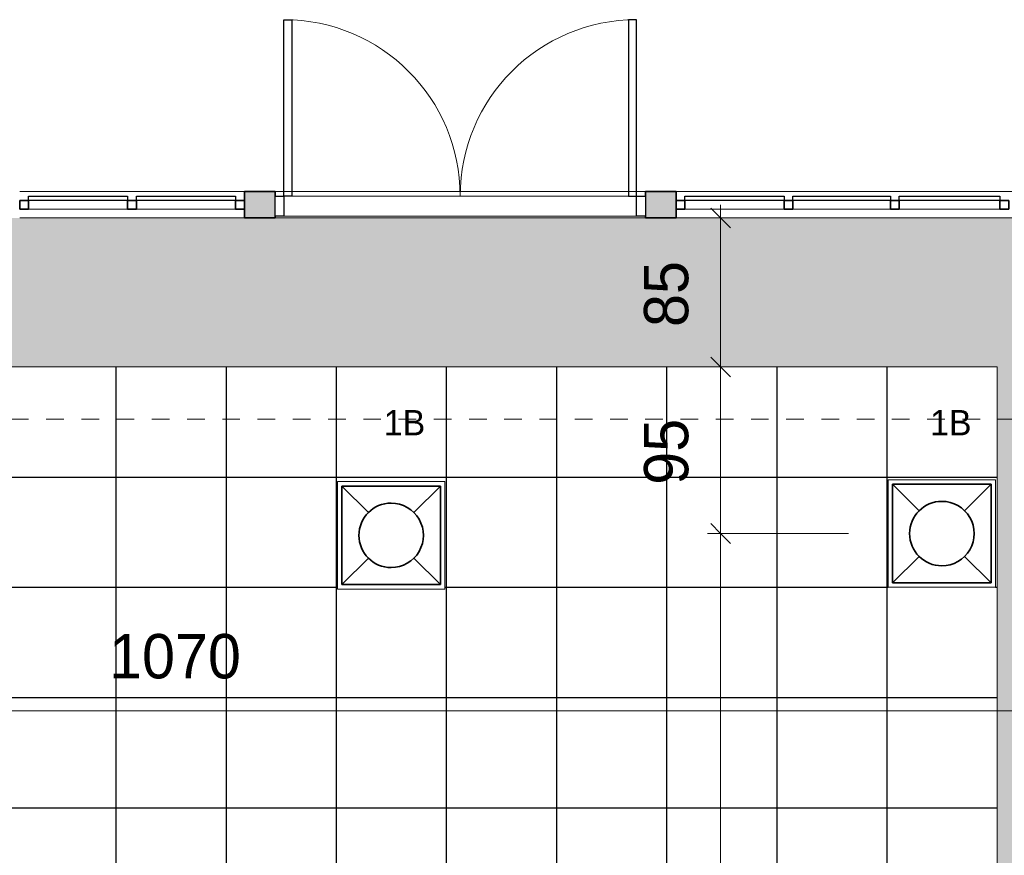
# Model space of a CAD drawing. Header units: metres. Extents: x -31 to 96, y -24 to 31.
# Tile 122 of 155: x -12.93 to -7.34, y 25.47 to 30.21. Entities that reach past the tile are written whole.
import ezdxf

# ---------------------------------------------------------------- set-up
doc = ezdxf.new("R2010")
doc.units = ezdxf.units.M
doc.linetypes.add('Projeção', pattern=[0.003969, 0.002381, -0.001587])
for name, color, linetype, lineweight in [('A-ANNO-DIMS', 211, 'Continuous', 9), ('A-ANNO-DIMS-75', 211, 'Continuous', 9), ('A-CLNG', 13, 'Continuous', 18), ('A-CLNG-PATT', 13, 'Continuous', 18), ('A-DOOR', 31, 'Continuous', 18), ('A-DOOR-FRAM', 31, 'Continuous', 25), ('A-FLOR-OVHD', 1, 'Projeção', 18), ('A-GLAZ-CURT', 52, 'Continuous', 18), ('A-GLAZ-CWMG', 51, 'Continuous', 18), ('A-WALL', 113, 'Continuous', 18), ('A-WALL-PATT', 111, 'Continuous', 35), ('E-LITE-EQPM', 33, 'Continuous', 18), ('G-ANNO-TEXT', 231, 'Continuous', 9)]:
    doc.layers.add(name, color=color, linetype=linetype, lineweight=lineweight)
doc.styles.add('Century Gothic', font='GOTHIC.TTF', dxfattribs={"height": 0.143711})
doc.styles.add('Century Gothic_1', font='GOTHIC.TTF', dxfattribs={"height": 0.251495})
doc.dimstyles.new('_Cotas_detalhamento_3_5_mm', dxfattribs={"dimscale": 0.3048, "dimtxt": 0.2625, "dimasz": 0.369094, "dimexe": 0.246063, "dimexo": 0.738189, "dimgap": 0.369094, "dimtad": 1, "dimdec": 0, "dimlfac": 100, "dimzin": 0, "dimdsep": 46, "dimtxsty": 'Century Gothic_1', "dimblk1": 'OBLIQUE', "dimblk2": 'OBLIQUE', "dimsah": 1, "dimcen": 0.09, "dimdle": 0.246063, "dimazin": 0, "dimtfac": 1, "dimtdec": 4, "dimtix": 1, "dimtmove": 0, "dimatfit": 3, "dimfxl": 1, "dimtvp": 1, "dimtolj": 1, "dimtzin": 0, "dimarcsym": 2})
doc.dimstyles.new('_Cotas_detalhamento_3_5_mm_1', dxfattribs={"dimscale": 0.3048, "dimtxt": 0.2625, "dimasz": 0.369094, "dimexe": 0.246063, "dimexo": 0.738189, "dimgap": 0.369094, "dimtad": 1, "dimdec": 0, "dimlfac": 100, "dimzin": 0, "dimdsep": 46, "dimtxsty": 'Century Gothic_1', "dimblk1": 'OBLIQUE', "dimblk2": 'OBLIQUE', "dimsah": 1, "dimcen": 0.09, "dimdle": 0.246063, "dimazin": 0, "dimtfac": 1, "dimtdec": 4, "dimtix": 1, "dimtmove": 0, "dimatfit": 3, "dimfxl": 1, "dimtvp": 1, "dimtolj": 1, "dimtzin": 0, "dimarcsym": 2})
doc.dimstyles.new('_Cotas_detalhamento_3_5_mm_3', dxfattribs={"dimscale": 0.3048, "dimtxt": 0.2625, "dimasz": 0.369094, "dimexe": 0.246063, "dimexo": 0.738189, "dimgap": 0.369094, "dimtad": 1, "dimdec": 0, "dimlfac": 100, "dimzin": 0, "dimdsep": 46, "dimtxsty": 'Century Gothic_1', "dimblk1": 'OBLIQUE', "dimblk2": 'OBLIQUE', "dimsah": 1, "dimcen": 0.09, "dimdle": 0.246063, "dimazin": 0, "dimtfac": 1, "dimtdec": 4, "dimtix": 1, "dimtmove": 0, "dimatfit": 3, "dimfxl": 1, "dimtvp": 1, "dimtolj": 1, "dimtzin": 0, "dimarcsym": 2})

# ---------------------------------------------------------------- blocks, each defined once
blk = doc.blocks.new('Montante retangular - 50 x 150 mm-967219-PLANTA DE TETO - LUMINOTÉCNICO')
at = {"layer": 'A-GLAZ-CWMG'}
blk.add_line((-12.2648, 29.1354), (-11.7023, 29.1354), dxfattribs=at)
blk = doc.blocks.new('Painel do sistema - Envidraçado-1802414-PLANTA DE TETO - LUMINOTÉCNICO')
at = {"layer": 'A-GLAZ-CURT', "lineweight": 25}
for p, q in [((-0.28125, 0.0245), (-0.28125, 0.0495)), ((-0.28125, 0.0495), (0.28125, 0.0495)), ((0.28125, 0.0245), (-0.28125, 0.0245)), ((0.28125, 0.0495), (0.28125, 0.0245))]:
    blk.add_line(p, q, dxfattribs=at)
blk = doc.blocks.new('Painel do sistema - Envidraçado-1802415-PLANTA DE TETO - LUMINOTÉCNICO')
at = {"layer": 'A-GLAZ-CURT', "lineweight": 25}
for p, q in [((-0.2771, 0.0245), (-0.2771, 0.0495)), ((-0.2771, 0.0495), (0.2771, 0.0495)), ((0.2771, 0.0245), (-0.2771, 0.0245)), ((0.2771, 0.0495), (0.2771, 0.0245))]:
    blk.add_line(p, q, dxfattribs=at)
blk = doc.blocks.new('Montante retangular - 50 x 150 mm-1801390-PLANTA DE TETO - LUMINOTÉCNICO')
at = {"layer": 'A-GLAZ-CWMG', "lineweight": 35}
for p, q in [((0.025, 0.025), (-0.025, 0.025)), ((-0.025, 0.025), (-0.025, -0.025)), ((0.025, -0.025), (0.025, 0.025)), ((-0.025, -0.025), (0.025, -0.025))]:
    blk.add_line(p, q, dxfattribs=at)
blk = doc.blocks.new('Montante retangular - 50 x 150 mm-1801391-PLANTA DE TETO - LUMINOTÉCNICO')
at = {"layer": 'A-GLAZ-CWMG', "lineweight": 35}
for p, q in [((0, 0.025), (-0.05, 0.025)), ((-0.05, 0.025), (-0.05, -0.025)), ((0, -0.025), (0, 0.025)), ((-0.05, -0.025), (0, -0.025))]:
    blk.add_line(p, q, dxfattribs=at)
blk = doc.blocks.new('Montante retangular - 50 x 150 mm-1801392-PLANTA DE TETO - LUMINOTÉCNICO')
at = {"layer": 'A-GLAZ-CWMG', "lineweight": 35}
for p, q in [((-0.05, 0.025), (0, 0.025)), ((-0.05, -0.025), (-0.05, 0.025)), ((0, 0.025), (0, -0.025)), ((0, -0.025), (-0.05, -0.025))]:
    blk.add_line(p, q, dxfattribs=at)
blk = doc.blocks.new('Double_Aluminum_Door_with_Transom_6328 - 6_-0_ x 7_-0_ x 9_-0_H_-1802340-PLANTA DE TETO - LUMINOTÉCNICO')
at = {"layer": 'A-DOOR', "lineweight": 25}
for p, q in [((-1, 1.0496), (-0.95555, 1.0496)), ((-1, 0.0496), (-1, 1.0496)), ((-0.95555, 1.0496), (-0.95555, 0.0496)), ((0.95555, 1.0496), (0.95555, 0.0496)), ((1, 1.0496), (0.95555, 1.0496)), ((1, 0.0496), (1, 1.0496)), ((-0.95555, 0.0496), (-1, 0.0496)), ((0.95555, 0.0496), (1, 0.0496))]:
    blk.add_line(p, q, dxfattribs=at)
at = {"layer": 'A-DOOR'}
for centre, start, end in [((-1, 0.0496), 360, 90), ((1, 0.0496), 90, 180)]:
    blk.add_arc(centre, 1, start, end, dxfattribs=at)
at = {"layer": 'A-DOOR-FRAM'}
for p, q in [((-1.0508, -0.0647), (-1.0508, 0.0496)), ((-1.0508, 0.0496), (-1, 0.0496)), ((-1, 0.0496), (-1, -0.0647)), ((1, -0.0647), (1, 0.0496)), ((1, 0.0496), (1.0508, 0.0496)), ((1.0508, 0.0496), (1.0508, -0.0647)), ((-1, -0.0647), (-1.0508, -0.0647)), ((1.0508, -0.0647), (1, -0.0647))]:
    blk.add_line(p, q, dxfattribs=at)
at = {"layer": 'A-DOOR-FRAM', "lineweight": 18}
for p, q in [((1, 0.0496), (-1, 0.0496)), ((-1, -0.0647), (1, -0.0647))]:
    blk.add_line(p, q, dxfattribs=at)
blk = doc.blocks.new('Painel do sistema - Envidraçado-1802416-PLANTA DE TETO - LUMINOTÉCNICO')
at = {"layer": 'A-GLAZ-CURT', "lineweight": 25}
for p, q in [((-0.2854, 0.0245), (-0.2854, 0.0495)), ((-0.2854, 0.0495), (0.2854, 0.0495)), ((0.2854, 0.0245), (-0.2854, 0.0245)), ((0.2854, 0.0495), (0.2854, 0.0245))]:
    blk.add_line(p, q, dxfattribs=at)
blk = doc.blocks.new('Montante retangular - 50 x 150 mm-1538802-PLANTA DE TETO - LUMINOTÉCNICO')
at = {"layer": 'A-GLAZ-CWMG'}
blk.add_line((-8.5398, 29.1354), (-7.9856, 29.1354), dxfattribs=at)
blk = doc.blocks.new('Montante retangular - 50 x 150 mm-1539210-PLANTA DE TETO - LUMINOTÉCNICO')
at = {"layer": 'A-GLAZ-CWMG'}
blk.add_line((-7.3148, 29.1354), (-6.7439, 29.1354), dxfattribs=at)
blk = doc.blocks.new('Luminária comercial - Parabólica quadrada - 0600x0600 mm_2 Lâmpadas_ - 120V-1152860-PLANTA DE TETO - LUMINOTÉCNICO')
at = {"layer": 'E-LITE-EQPM', "color": 94, "lineweight": 35}
for p, q in [((-0.2981, 0.3389), (-0.2981, -0.2199)), ((0.2607, 0.3389), (-0.2981, 0.3389)), ((-0.2981, 0.3389), (-0.148, 0.1888)), ((0.2607, 0.3389), (-0.2981, 0.3389)), ((-0.2981, 0.3389), (-0.2981, -0.2199)), ((0.1106, 0.1888), (0.2607, 0.3389)), ((0.2607, -0.2199), (0.2607, 0.3389)), ((0.2607, -0.2199), (0.2607, 0.3389)), ((-0.148, -0.0698), (-0.2981, -0.2199)), ((0.2607, -0.2199), (0.1106, -0.0698)), ((-0.2981, -0.2199), (0.2607, -0.2199)), ((-0.2981, -0.2199), (0.2607, -0.2199))]:
    blk.add_line(p, q, dxfattribs=at)
for start, end in [(0, 180), (180, 0)]:
    blk.add_arc((-0.0187, 0.0595), 0.1829, start, end, dxfattribs=at)
blk = doc.blocks.new('DIMBLOCK51-PLANTA DE TETO - LUMINOTÉCNICO')
at = {"layer": 'A-ANNO-DIMS-75', "lineweight": 18}
for p, q in [((-8.9498, 27.2952), (-9.0061, 27.3515)), ((-8.9498, 27.2952), (-8.8936, 27.239)), ((-8.9498, 21.0452), (-9.0061, 21.1015)), ((-8.9498, 21.0452), (-8.8936, 20.989))]:
    blk.add_line(p, q, dxfattribs=at)
at = {"layer": 'A-ANNO-DIMS-75'}
for p, q in [((-8.2239, 27.2952), (-9.0248, 27.2952)), ((-8.9498, 21.0452), (-8.9498, 27.2952)), ((-8.9498, 27.2952), (-8.2239, 27.2952)), ((-8.2239, 21.0452), (-9.0248, 21.0452)), ((-8.9498, 21.0452), (-8.2239, 21.0452))]:
    blk.add_line(p, q, dxfattribs=at)
at = {"layer": 'A-ANNO-DIMS-75', "color": 0, "insert": (-9.3846, 23.8765), "char_height": 0.25149, "width": 0.705, "attachment_point": 1, "rotation": 90, "line_spacing_factor": 0.984117, "style": 'Century Gothic_1'}
blk.add_mtext('625', dxfattribs=at)
blk = doc.blocks.new('_Oblique')
at = {"color": 0, "linetype": 'ByBlock', "lineweight": -2}
blk.add_line((-0.5, -0.5), (0.5, 0.5), dxfattribs=at)
blk = doc.blocks.new('DIMBLOCK52-PLANTA DE TETO - LUMINOTÉCNICO')
at = {"layer": 'A-ANNO-DIMS-75', "lineweight": 18}
for p, q in [((-8.9498, 28.2404), (-9.0061, 28.2967)), ((-8.9498, 28.2404), (-8.8936, 28.1842)), ((-8.9498, 27.2952), (-9.0061, 27.3515)), ((-8.9498, 27.2952), (-8.8936, 27.239))]:
    blk.add_line(p, q, dxfattribs=at)
at = {"layer": 'A-ANNO-DIMS-75'}
for p, q in [((-8.9498, 27.2952), (-8.9498, 28.3154)), ((-8.8044, 28.2404), (-9.0248, 28.2404)), ((-8.9498, 28.2404), (-8.8044, 28.2404)), ((-8.2239, 27.2952), (-9.0248, 27.2952)), ((-8.9498, 27.2952), (-8.2239, 27.2952))]:
    blk.add_line(p, q, dxfattribs=at)
at = {"layer": 'A-ANNO-DIMS-75', "color": 0, "insert": (-9.3846, 27.572), "char_height": 0.25149, "width": 0.47, "attachment_point": 1, "rotation": 90, "line_spacing_factor": 0.984117, "style": 'Century Gothic_1'}
blk.add_mtext('95', dxfattribs=at)
blk = doc.blocks.new('DIMBLOCK77-PLANTA DE TETO - LUMINOTÉCNICO')
at = {"layer": 'A-ANNO-DIMS-75'}
for p, q in [((-17.3796, 26.1452), (-17.3796, 26.3656)), ((-6.6773, 26.1452), (-6.6773, 26.3656)), ((-17.4546, 26.2906), (-6.6023, 26.2906)), ((-17.3796, 26.2906), (-17.3796, 26.1452)), ((-6.6773, 26.2906), (-6.6773, 26.1452))]:
    blk.add_line(p, q, dxfattribs=at)
at = {"layer": 'A-ANNO-DIMS-75', "lineweight": 18}
for p, q in [((-17.3796, 26.2906), (-17.3233, 26.3469)), ((-6.6773, 26.2906), (-6.621, 26.3469)), ((-17.3796, 26.2906), (-17.4358, 26.2344)), ((-6.6773, 26.2906), (-6.7335, 26.2344))]:
    blk.add_line(p, q, dxfattribs=at)
at = {"layer": 'A-ANNO-DIMS-75', "color": 0, "insert": (-12.4201, 26.7255), "char_height": 0.25149, "width": 0.94, "attachment_point": 1, "line_spacing_factor": 0.984117, "style": 'Century Gothic_1'}
blk.add_mtext('1070', dxfattribs=at)
blk = doc.blocks.new('DIMBLOCK78-PLANTA DE TETO - LUMINOTÉCNICO')
at = {"layer": 'A-ANNO-DIMS-75', "lineweight": 18}
for p, q in [((-8.9498, 29.0854), (-9.0061, 29.1417)), ((-8.9498, 29.0854), (-8.8936, 29.0292)), ((-8.9498, 28.2404), (-9.0061, 28.2967)), ((-8.9498, 28.2404), (-8.8936, 28.1842))]:
    blk.add_line(p, q, dxfattribs=at)
at = {"layer": 'A-ANNO-DIMS-75'}
for p, q in [((-8.9498, 29.1604), (-8.9498, 28.1654)), ((-9.0953, 29.0854), (-8.8748, 29.0854)), ((-8.9498, 29.0854), (-9.0953, 29.0854)), ((-9.0953, 28.2404), (-8.8748, 28.2404)), ((-8.9498, 28.2404), (-9.0953, 28.2404))]:
    blk.add_line(p, q, dxfattribs=at)
at = {"layer": 'A-ANNO-DIMS-75', "color": 0, "insert": (-9.3846, 28.4671), "char_height": 0.25149, "width": 0.47, "attachment_point": 1, "rotation": 90, "line_spacing_factor": 0.984117, "style": 'Century Gothic_1'}
blk.add_mtext('85', dxfattribs=at)

msp = doc.modelspace()

# ---------------------------------------------------------------- hatches: boundary and pattern name
at = {"layer": 'A-CLNG-PATT'}
h = msp.add_hatch(color=256, dxfattribs=at)
h.paths.add_polyline_path([(-27.1773, 5.8854), (-27.1473, 5.9061), (-27.1473, 5.8653), (-27.1773, 5.8853)], flags=0)
h.paths.add_polyline_path([(-16.0273, -3.4889), (-12.4212, -3.4889), (-8.9928, 0.2975), (-10.5125, 1.6734), (-9.0935, 3.2405), (-6.4453, 3.2405), (-5.9388, 3.8097), (-6.6773, 4.4669), (-6.6773, 29.0854), (-27.1773, 29.0854), (-27.1773, 5.8854), (-27.9773, 5.8854), (-27.9773, 5.1203), (-20.3273, 5.1203), (-20.3273, 5.8854), (-19.1773, 5.8854), (-19.1773, 3.2253), (-16.0773, 3.2253), (-16.0773, -2.2247), (-16.0273, -2.2247), (-16.0273, -3.4146)], flags=0)
h.paths.add_polyline_path([(-15.146, -3.1216), (-15.1588, -3.1216), (-15.1588, -2.9616), (-14.9988, -2.9616), (-14.9988, -3.1216), (-15.1374, -3.1216)], flags=0)
h.paths.add_polyline_path([(-13.2255, -3.1216), (-13.3555, -3.1216), (-13.3555, -2.9616), (-13.1955, -2.9616), (-13.1955, -3.1216), (-13.2251, -3.1216)], flags=0)
h.paths.add_polyline_path([(-4.7428, -2.8501), (-3.9079, -1.912), (-3.9079, 0.0656), (-4.2279, 0.0656), (-4.2279, 0.1054), (-4.2628, 0.1054), (-4.2628, 0.5054), (-4.2279, 0.5054), (-6.5842, 2.8617), (-7.0229, 2.8617), (-7.0229, 3.0005), (-9.0048, 3.0005), (-9.9993, 1.883), (-4.7618, -2.8329)], flags=0)
h.paths.add_polyline_path([(-12.1797, -2.5419), (-12.3035, -2.4405), (-12.2021, -2.3167), (-12.0783, -2.4181), (-12.1781, -2.5399)], flags=0)
h.paths.add_polyline_path([(-4.8605, -2.4105), (-4.9736, -2.2974), (-4.8605, -2.1843), (-4.7473, -2.2974), (-4.8581, -2.4082)], flags=0)
h.paths.add_polyline_path([(-17.1759, -2.2247), (-16.2273, -2.2247), (-16.2273, 3.0753), (-19.1773, 3.0753), (-19.1773, -2.2247), (-18.9523, -2.2247)], flags=0)
h.paths.add_polyline_path([(-18.9523, -2.0502), (-18.9523, 2.9498), (-16.4523, 2.9498), (-16.4523, -2.0502), (-17.1759, -2.0502)], flags=0)
h.paths.add_polyline_path([(-5.4238, -1.9005), (-5.5369, -1.7873), (-5.4238, -1.6742), (-5.3106, -1.7873), (-5.414, -1.8907)], flags=0)
h.paths.add_polyline_path([(-11.374, -1.6522), (-11.4978, -1.5508), (-11.3964, -1.427), (-11.2727, -1.5284), (-11.3676, -1.6443)], flags=0)
h.paths.add_polyline_path([(-5.9871, -1.3904), (-6.1002, -1.2773), (-5.9871, -1.1641), (-5.8739, -1.2773), (-5.9819, -1.3853)], flags=0)
h.paths.add_polyline_path([(-6.5504, -0.8804), (-6.6635, -0.7672), (-6.5504, -0.6541), (-6.4372, -0.7672), (-6.5433, -0.8733)], flags=0)
h.paths.add_polyline_path([(-15.0589, -0.8716), (-15.1388, -0.8709), (-15.1388, -0.7116), (-14.9788, -0.7116), (-14.9788, -0.8716), (-15.0588, -0.8716)], flags=0)
h.paths.add_polyline_path([(-13.2055, -0.8716), (-13.3355, -0.8716), (-13.3355, -0.7116), (-13.1755, -0.7116), (-13.1759, -0.8716), (-13.2035, -0.8716)], flags=0)
h.paths.add_polyline_path([(-10.5686, -0.7627), (-10.6923, -0.6613), (-10.5909, -0.5376), (-10.4672, -0.6389), (-10.5621, -0.7548)], flags=0)
h.paths.add_polyline_path([(-13.1755, -0.5047), (-15.5046, -0.5047), (-15.5046, 3.8654), (-17.3796, 3.8654), (-17.3796, 28.2404), (-7.3796, 28.2404), (-7.3796, 3.8654), (-11.1296, 3.8654), (-11.1296, -0.5047), (-12.9686, -0.5047)], flags=0)
h.paths.add_polyline_path([(-7.114, -0.3701), (-7.2271, -0.257), (-7.114, -0.1439), (-7.0009, -0.257), (-7.1096, -0.3657)], flags=0)
h.paths.add_polyline_path([(-9.7631, 0.1268), (-9.8868, 0.2281), (-9.7855, 0.3519), (-9.6617, 0.2505), (-9.7566, 0.1346)], flags=0)
h.paths.add_polyline_path([(-7.6774, 0.14), (-7.7905, 0.2531), (-7.6774, 0.3663), (-7.5642, 0.2531), (-7.6703, 0.1471)], flags=0)
h.paths.add_polyline_path([(-8.2408, 0.6501), (-8.3539, 0.7632), (-8.2408, 0.8763), (-8.1276, 0.7632), (-8.2364, 0.6544)], flags=0)
h.paths.add_polyline_path([(-10.6526, 0.9472), (-10.7764, 1.0486), (-10.675, 1.1724), (-10.5512, 1.071), (-10.6461, 0.9551)], flags=0)
h.paths.add_polyline_path([(-8.8042, 1.1602), (-8.9173, 1.2733), (-8.8042, 1.3864), (-8.691, 1.2733), (-8.7998, 1.1645)], flags=0)
h.paths.add_polyline_path([(-9.3676, 1.6702), (-9.4807, 1.7834), (-9.3676, 1.8965), (-9.2544, 1.7834), (-9.3632, 1.6746)], flags=0)
h.paths.add_polyline_path([(-10.5425, 2.0484), (-10.6556, 2.1616), (-10.5425, 2.2747), (-10.4294, 2.1616), (-10.5386, 2.0524)], flags=0)
h.paths.add_polyline_path([(-9.7371, 2.938), (-9.8503, 3.0511), (-9.7371, 3.1643), (-9.624, 3.0511), (-9.7327, 2.9424)], flags=0)
h.paths.add_polyline_path([(-18.5872, 3.7784), (-18.6258, 3.7784), (-18.6258, 3.9384), (-18.4658, 3.9384), (-18.4658, 3.7784), (-18.5729, 3.7784)], flags=0)
h.paths.add_polyline_path([(-18.4758, 5.0284), (-18.6258, 5.0284), (-18.6258, 5.1884), (-18.4658, 5.1884), (-18.4658, 5.0284), (-18.4685, 5.0284)], flags=0)
h.paths.add_polyline_path([(-27.5173, 5.2953), (-27.6773, 5.2953), (-27.6773, 5.4553), (-27.5173, 5.4553), (-27.5173, 5.3053)], flags=0)
h.paths.add_polyline_path([(-26.6873, 5.2953), (-26.8173, 5.2953), (-26.8173, 5.4553), (-26.6573, 5.4553), (-26.6573, 5.2953), (-26.6679, 5.2953)], flags=0)
h.paths.add_polyline_path([(-25.9273, 5.2953), (-25.9573, 5.2953), (-25.9573, 5.4553), (-25.7973, 5.4553), (-25.7973, 5.2953), (-25.8273, 5.2953)], flags=0)
h.paths.add_polyline_path([(-25.0673, 5.2953), (-25.0973, 5.2953), (-25.0965, 5.4553), (-24.9373, 5.4553), (-24.9373, 5.2953), (-24.9673, 5.2953)], flags=0)
h.paths.add_polyline_path([(-24.2073, 5.2953), (-24.2373, 5.2953), (-24.2373, 5.4553), (-24.0773, 5.4553), (-24.0773, 5.2953), (-24.1995, 5.2953)], flags=0)
h.paths.add_polyline_path([(-23.3216, 5.2953), (-23.3773, 5.2953), (-23.3773, 5.4553), (-23.2173, 5.4553), (-23.2173, 5.2953), (-23.2473, 5.2953)], flags=0)
h.paths.add_polyline_path([(-21.5657, 5.2953), (-21.6573, 5.2953), (-21.6573, 5.4553), (-21.4973, 5.4553), (-21.4973, 5.2953), (-21.5273, 5.2953)], flags=0)
h.paths.add_polyline_path([(-22.5073, 5.2953), (-22.5173, 5.2953), (-22.5173, 5.4553), (-22.3573, 5.4553), (-22.3573, 5.2953), (-22.4873, 5.2953)], flags=0)
h.paths.add_polyline_path([(-20.6473, 5.2953), (-20.7973, 5.2953), (-20.7973, 5.4553), (-20.6373, 5.4553), (-20.6373, 5.2953)], flags=0)
h.paths.add_polyline_path([(-26.4821, 6.3654), (-26.4821, 28.2404), (-22.1524, 28.2404), (-22.1524, 6.3654), (-25.8571, 6.3654)], flags=0)
h.paths.add_polyline_path([(-18.4826, 7.7554), (-18.6073, 7.7554), (-18.6073, 7.9154), (-18.4473, 7.9154), (-18.4473, 7.7554), (-18.4773, 7.7554)], flags=0)
h.paths.add_polyline_path([(-19.6973, 7.7554), (-19.8573, 7.7554), (-19.8573, 7.9154), (-19.6973, 7.9154), (-19.6973, 7.7654)], flags=0)
h.paths.add_polyline_path([(-21.1073, 7.7554), (-21.1073, 7.9154), (-20.9473, 7.9154), (-20.9473, 7.7554), (-21.0973, 7.7554)], flags=0)
h.paths.add_polyline_path([(-18.2773, 9.8354), (-21.2773, 9.8354), (-21.2773, 12.8354), (-18.2773, 12.8354), (-18.2773, 10.9645)], flags=0)
h.paths.add_polyline_path([(-19.8213, 14.2554), (-19.8573, 14.2554), (-19.8573, 14.4154), (-19.6973, 14.4154), (-19.6973, 14.2554), (-19.8097, 14.2554)], flags=0)
h.paths.add_polyline_path([(-21.0798, 14.2554), (-21.1073, 14.2554), (-21.1073, 14.4154), (-20.9473, 14.4154), (-20.9473, 14.2554), (-21.0793, 14.2554)], flags=0)
h.paths.add_polyline_path([(-18.5466, 14.2554), (-18.6073, 14.2554), (-18.6073, 14.4154), (-18.4473, 14.4154), (-18.4473, 14.2554), (-18.5353, 14.2554)], flags=0)
h.paths.add_polyline_path([(-20.6877, 15.8354), (-21.2773, 15.8354), (-21.2773, 18.8354), (-18.2773, 18.8354), (-18.2773, 15.8354)], flags=0)
h.paths.add_polyline_path([(-18.4681, 20.2554), (-18.6073, 20.2554), (-18.6073, 20.4154), (-18.4473, 20.4154), (-18.4473, 20.2554), (-18.4647, 20.2554)], flags=0)
h.paths.add_polyline_path([(-21.0798, 20.2554), (-21.1073, 20.2554), (-21.1073, 20.4154), (-20.9473, 20.4154), (-20.9473, 20.2554), (-21.0793, 20.2554)], flags=0)
h.paths.add_polyline_path([(-19.8063, 20.2554), (-19.8573, 20.2554), (-19.8573, 20.4154), (-19.6973, 20.4154), (-19.6973, 20.2554), (-19.7483, 20.2554)], flags=0)
h.paths.add_polyline_path([(-18.2773, 21.8354), (-21.2773, 21.8354), (-21.2773, 24.8354), (-18.2773, 24.8354), (-18.2773, 23.5463)], flags=0)
h.paths.add_polyline_path([(-21.057, 26.8754), (-21.1073, 26.8754), (-21.1073, 27.0354), (-20.9473, 27.0354), (-20.9473, 26.8754), (-21.0441, 26.8754)], flags=0)
h.paths.add_polyline_path([(-18.4707, 26.8754), (-18.6073, 26.8754), (-18.6073, 27.0354), (-18.4473, 27.0354), (-18.4473, 26.8754), (-18.4573, 26.8754)], flags=0)
h.paths.add_polyline_path([(-19.7264, 26.8754), (-19.8573, 26.8754), (-19.8573, 27.0354), (-19.6973, 27.0354), (-19.6973, 26.8754), (-19.7073, 26.8754)], flags=0)
at = {"layer": 'A-CLNG-PATT', "lineweight": 25}
h = msp.add_hatch(dxfattribs=at)
h.set_pattern_fill('FP_9', color=256, style=0, pattern_type=2)
h.set_pattern_definition([(180, (5.745, 0.74), (8e-17, 0.625), []), (90, (5.745, 0.74), (0.625, -4e-17), [])])
h.paths.add_polyline_path([(-15.5046, -0.5007), (-11.1296, -0.5007), (-11.1296, 3.8654), (-7.9989, 3.8654), (-7.9989, 4.46), (-7.3893, 4.46), (-7.3893, 3.8654), (-7.3796, 3.8654), (-7.3796, 28.2404), (-17.3796, 28.2404), (-17.3796, 3.8654), (-15.5046, 3.8654), (-15.5046, 0.1802)], flags=0)
h.paths.add_polyline_path([(-14.1571, -0.2379), (-14.2353, -0.2318), (-14.3147, -0.2122), (-14.3841, -0.1834), (-14.451, -0.1425), (-14.5139, -0.0877), (-14.5616, -0.0318), (-14.6026, 0.0351), (-14.6327, 0.1075), (-14.6512, 0.187), (-14.6571, 0.2621), (-14.651, 0.3403), (-14.6306, 0.4216), (-14.6026, 0.489), (-14.559, 0.559), (-14.5107, 0.6156), (-14.451, 0.6666), (-14.3841, 0.7076), (-14.3086, 0.7383), (-14.2314, 0.7562), (-14.1571, 0.7621), (-14.0789, 0.7559), (-13.9995, 0.7363), (-13.9301, 0.7076), (-13.8632, 0.6666), (-13.8036, 0.6156), (-13.7526, 0.5559), (-13.7097, 0.4844), (-13.6816, 0.4166), (-13.663, 0.3371), (-13.6574, 0.2588), (-13.6642, 0.1802), (-13.6816, 0.1075), (-13.7116, 0.0351), (-13.7552, -0.0349), (-13.8036, -0.0915), (-13.8674, -0.145), (-13.9301, -0.1834), (-14.0026, -0.2135), (-14.0828, -0.2321), (-14.1091, -0.2342)], flags=0)
h.paths.add_polyline_path([(-13.2053, 0.3784), (-13.3355, 0.3784), (-13.3355, 0.5384), (-13.1755, 0.5384), (-13.1755, 0.3784), (-13.1899, 0.3784)], flags=0)
h.paths.add_polyline_path([(-15.127, 0.3784), (-15.1388, 0.3784), (-15.1388, 0.5384), (-14.9788, 0.5384), (-14.9788, 0.3784), (-15.1172, 0.3784)], flags=0)
h.paths.add_polyline_path([(-14.1571, 1.1121), (-14.2353, 1.1182), (-14.3151, 1.138), (-14.3841, 1.1666), (-14.451, 1.2075), (-14.5107, 1.2585), (-14.5616, 1.3182), (-14.6026, 1.3851), (-14.6327, 1.4575), (-14.6512, 1.537), (-14.6571, 1.6121), (-14.651, 1.6903), (-14.6327, 1.7666), (-14.6026, 1.839), (-14.559, 1.909), (-14.5107, 1.9656), (-14.451, 2.0166), (-14.3841, 2.0576), (-14.3086, 2.0883), (-14.2314, 2.1062), (-14.1571, 2.1121), (-14.0789, 2.1059), (-13.9995, 2.0863), (-13.9301, 2.0576), (-13.8632, 2.0166), (-13.8036, 1.9656), (-13.7526, 1.9059), (-13.7116, 1.839), (-13.6816, 1.7666), (-13.663, 1.6871), (-13.6571, 1.6121), (-13.664, 1.5307), (-13.6816, 1.4575), (-13.7116, 1.3851), (-13.7552, 1.3151), (-13.8036, 1.2585), (-13.8674, 1.205), (-13.9301, 1.1666), (-14.0026, 1.1365), (-14.0828, 1.1179), (-14.1091, 1.1158)], flags=0)
h.paths.add_polyline_path([(-14.981, 1.6234), (-15.1388, 1.6234), (-15.1388, 1.7834), (-14.9788, 1.7834), (-14.9788, 1.6234)], flags=0)
h.paths.add_polyline_path([(-13.3001, 1.6234), (-13.3355, 1.6234), (-13.3355, 1.7834), (-13.1755, 1.7834), (-13.1755, 1.6234), (-13.2923, 1.6234)], flags=0)
h.paths.add_polyline_path([(-14.1571, 2.4648), (-14.2353, 2.4709), (-14.3147, 2.4905), (-14.3841, 2.5193), (-14.451, 2.5602), (-14.5107, 2.6112), (-14.5616, 2.6709), (-14.6026, 2.7378), (-14.6327, 2.8102), (-14.6512, 2.8897), (-14.6571, 2.9648), (-14.651, 3.043), (-14.6327, 3.1193), (-14.6026, 3.1917), (-14.559, 3.2617), (-14.5107, 3.3183), (-14.451, 3.3693), (-14.3841, 3.4103), (-14.3086, 3.441), (-14.2314, 3.4589), (-14.1571, 3.4648), (-14.0789, 3.4586), (-13.9995, 3.439), (-13.9301, 3.4103), (-13.8632, 3.3693), (-13.8036, 3.3183), (-13.7526, 3.2586), (-13.7116, 3.1917), (-13.6816, 3.1193), (-13.663, 3.0398), (-13.6571, 2.9648), (-13.664, 2.8834), (-13.6816, 2.8102), (-13.7116, 2.7378), (-13.7552, 2.6678), (-13.8036, 2.6112), (-13.8674, 2.5577), (-13.9301, 2.5193), (-14.0026, 2.4892), (-14.0828, 2.4706), (-14.1091, 2.4685)], flags=0)
h.paths.add_polyline_path([(-14.9888, 2.8684), (-15.1388, 2.8684), (-15.1381, 3.0284), (-14.9788, 3.0284), (-14.9788, 2.8684), (-14.981, 2.8684)], flags=0)
h.paths.add_polyline_path([(-13.2919, 2.8684), (-13.3355, 2.8684), (-13.3355, 3.0284), (-13.1755, 3.0284), (-13.1755, 2.8684), (-13.2815, 2.8684)], flags=0)
h.paths.add_polyline_path([(-16.7546, 3.8658), (-17.3642, 3.8658), (-17.3642, 4.4754), (-16.7546, 4.4754)], flags=0)
h.paths.add_polyline_path([(-14.2496, 3.8661), (-14.2496, 4.4757), (-13.64, 4.4757), (-13.64, 3.8661), (-13.664, 3.8661)], flags=0)
h.paths.add_polyline_path([(-11.1296, 3.8861), (-11.1296, 4.4957), (-10.52, 4.4957), (-10.52, 3.8861), (-11.1096, 3.8861)], flags=0)
h.paths.add_polyline_path([(-11.2894, 4.7601), (-11.4366, 4.7601), (-11.4366, 4.9401), (-11.3794, 4.9401), (-11.3794, 5.0374), (-11.2894, 5.0374), (-11.2894, 4.9401), (-11.2366, 4.9401), (-11.2366, 4.7601), (-11.2833, 4.7601)], flags=0)
h.paths.add_polyline_path([(-11.3794, 4.8096), (-11.2833, 4.8096), (-11.2833, 4.8996), (-11.3833, 4.8996), (-11.3833, 4.8096)], flags=0)
h.paths.add_polyline_path([(-11.2833, 5.0404), (-11.5873, 5.0404), (-11.5873, 5.5204), (-11.5479, 5.5204), (-11.5479, 5.5247), (-11.0679, 5.5247), (-11.0679, 5.0447), (-11.0773, 5.0447), (-11.0773, 5.0404), (-11.2366, 5.0404)], flags=0)
h.paths.add_polyline_path([(-14.1571, 5.3286), (-14.2353, 5.3347), (-14.3147, 5.3543), (-14.3841, 5.3831), (-14.451, 5.4241), (-14.5107, 5.475), (-14.5616, 5.5347), (-14.6026, 5.6016), (-14.6327, 5.6741), (-14.6512, 5.7535), (-14.6571, 5.8286), (-14.651, 5.9068), (-14.6327, 5.9831), (-14.6026, 6.0556), (-14.559, 6.1255), (-14.5107, 6.1821), (-14.4469, 6.2356), (-14.3841, 6.2741), (-14.3116, 6.3041), (-14.2314, 6.3227), (-14.1571, 6.3286), (-14.0789, 6.3224), (-13.9992, 6.3027), (-13.9301, 6.2741), (-13.8632, 6.2331), (-13.8036, 6.1821), (-13.7526, 6.1225), (-13.7116, 6.0556), (-13.6816, 5.9831), (-13.663, 5.9037), (-13.6571, 5.8286), (-13.664, 5.7472), (-13.6816, 5.6741), (-13.7116, 5.6016), (-13.7552, 5.5316), (-13.8036, 5.475), (-13.8632, 5.4241), (-13.9301, 5.3831), (-14.0026, 5.353), (-14.082, 5.3345), (-14.103, 5.3328)], flags=0)
h.paths.add_polyline_path([(-14.981, 5.3584), (-15.1388, 5.3584), (-15.1388, 5.5184), (-14.9788, 5.5184), (-14.9788, 5.3584)], flags=0)
h.paths.add_polyline_path([(-13.2053, 5.3584), (-13.3355, 5.3584), (-13.3355, 5.5184), (-13.1755, 5.5184), (-13.1755, 5.3584), (-13.2048, 5.3584)], flags=0)
h.paths.add_polyline_path([(-11.3029, 5.5354), (-11.3929, 5.5354), (-11.3929, 5.6327), (-11.4501, 5.6327), (-11.4501, 5.8127), (-11.2501, 5.8127), (-11.2501, 5.6327), (-11.3029, 5.6327), (-11.3029, 5.5724)], flags=0)
h.paths.add_polyline_path([(-11.3029, 5.6733), (-11.2968, 5.6733), (-11.2968, 5.7633), (-11.3968, 5.7633), (-11.3968, 5.6733), (-11.3929, 5.6733)], flags=0)
h.paths.add_polyline_path([(-15.0247, 6.6093), (-15.1416, 6.6093), (-15.1416, 6.7693), (-14.9816, 6.7693), (-14.9816, 6.6093), (-15.022, 6.6093)], flags=0)
h.paths.add_polyline_path([(-13.2984, 6.6093), (-13.3416, 6.6093), (-13.3416, 6.7693), (-13.1816, 6.7693), (-13.1816, 6.6093), (-13.2983, 6.6093)], flags=0)
h.paths.add_polyline_path([(-14.1571, 6.6813), (-14.2353, 6.6874), (-14.3147, 6.707), (-14.3841, 6.7358), (-14.451, 6.7768), (-14.5107, 6.8277), (-14.5616, 6.8874), (-14.6026, 6.9543), (-14.6327, 7.0268), (-14.6512, 7.1062), (-14.6571, 7.1813), (-14.651, 7.2595), (-14.6327, 7.3358), (-14.6026, 7.4083), (-14.559, 7.4782), (-14.5107, 7.5348), (-14.4469, 7.5883), (-14.3841, 7.6268), (-14.3116, 7.6568), (-14.2496, 7.6717), (-14.2496, 8.0381), (-14.3147, 8.0543), (-14.3841, 8.0831), (-14.451, 8.1241), (-14.5107, 8.175), (-14.5616, 8.2347), (-14.6026, 8.3016), (-14.6327, 8.3741), (-14.6512, 8.4535), (-14.6571, 8.5286), (-14.651, 8.6068), (-14.6318, 8.6852), (-14.6026, 8.7556), (-14.559, 8.8255), (-14.5107, 8.8821), (-14.4469, 8.9356), (-14.3841, 8.9741), (-14.3116, 9.0041), (-14.2314, 9.0227), (-14.1571, 9.0286), (-14.0789, 9.0224), (-13.9992, 9.0027), (-13.9301, 8.9741), (-13.8632, 8.9331), (-13.8036, 8.8821), (-13.7526, 8.8225), (-13.7116, 8.7556), (-13.6816, 8.6831), (-13.663, 8.6037), (-13.6571, 8.5286), (-13.664, 8.4472), (-13.6816, 8.3741), (-13.7116, 8.3016), (-13.752, 8.2357), (-13.64, 8.2357), (-13.64, 7.6261), (-13.9291, 7.6261), (-13.8632, 7.5858), (-13.8036, 7.5348), (-13.7526, 7.4752), (-13.7116, 7.4083), (-13.6816, 7.3358), (-13.663, 7.2564), (-13.6571, 7.1813), (-13.664, 7.0999), (-13.6816, 7.0268), (-13.7116, 6.9543), (-13.7552, 6.8843), (-13.8036, 6.8277), (-13.8674, 6.7742), (-13.9301, 6.7358), (-14.0026, 6.7057), (-14.082, 6.6872), (-14.1419, 6.6825)], flags=0)
h.paths.add_polyline_path([(-7.3893, 7.6154), (-7.9989, 7.6154), (-7.9989, 8.225), (-7.3893, 8.225), (-7.3893, 7.6261)], flags=0)
h.paths.add_polyline_path([(-11.1296, 7.6261), (-11.1296, 8.2357), (-10.52, 8.2357), (-10.52, 7.6261)], flags=0)
h.paths.add_polyline_path([(-16.7546, 7.6308), (-17.3642, 7.6308), (-17.3642, 8.2404), (-16.7546, 8.2404), (-16.7546, 7.9026)], flags=0)
h.paths.add_polyline_path([(-13.2478, 7.8593), (-13.3416, 7.8593), (-13.3416, 8.0193), (-13.1816, 8.0193), (-13.1816, 7.8593), (-13.2356, 7.8593)], flags=0)
h.paths.add_polyline_path([(-15.0481, 7.8593), (-15.1416, 7.8593), (-15.1416, 8.0193), (-14.9816, 8.0193), (-14.9816, 7.8593), (-15.0478, 7.8593)], flags=0)
h.paths.add_polyline_path([(-15.0116, 9.1043), (-15.1416, 9.1043), (-15.1416, 9.2643), (-14.9816, 9.2643), (-14.9816, 9.1043), (-15.0096, 9.1043)], flags=0)
h.paths.add_polyline_path([(-13.2352, 9.1043), (-13.3416, 9.1043), (-13.3416, 9.2643), (-13.1816, 9.2643), (-13.1816, 9.1043), (-13.2251, 9.1043)], flags=0)
h.paths.add_polyline_path([(-10.5143, 11.3554), (-11.1239, 11.3554), (-11.1239, 11.965), (-10.5143, 11.965), (-10.5143, 11.3654)], flags=0)
h.paths.add_polyline_path([(-7.9989, 11.3654), (-7.9989, 11.975), (-7.3893, 11.975), (-7.3893, 11.3654)], flags=0)
h.paths.add_polyline_path([(-14.242, 11.3673), (-14.242, 11.9769), (-13.6324, 11.9769), (-13.6324, 11.3673), (-13.664, 11.3673)], flags=0)
h.paths.add_polyline_path([(-17.1759, 11.3808), (-17.3642, 11.3808), (-17.3642, 11.9904), (-16.7546, 11.9904), (-16.7546, 11.3808)], flags=0)
h.paths.add_polyline_path([(-11.1239, 14.4804), (-11.1239, 15.09), (-10.5143, 15.09), (-10.5143, 14.4804)], flags=0)
h.paths.add_polyline_path([(-7.9989, 14.4904), (-7.9989, 15.1), (-7.3893, 15.1), (-7.3893, 14.4904)], flags=0)
h.paths.add_polyline_path([(-13.635, 14.4923), (-14.242, 14.4923), (-14.242, 15.1019), (-13.6324, 15.1019), (-13.6324, 14.4923)], flags=0)
h.paths.add_polyline_path([(-16.7546, 14.5058), (-17.3642, 14.5058), (-17.3642, 15.1154), (-16.7546, 15.1154), (-16.7546, 15.1019)], flags=0)
h.paths.add_polyline_path([(-11.1239, 17.6054), (-11.1239, 18.215), (-10.5143, 18.215), (-10.5143, 17.6054)], flags=0)
h.paths.add_polyline_path([(-7.3893, 17.6154), (-7.9989, 17.6154), (-7.9989, 18.225), (-7.3893, 18.225)], flags=0)
h.paths.add_polyline_path([(-13.635, 17.625), (-14.2446, 17.625), (-14.2446, 18.2346), (-13.635, 18.2346), (-13.635, 18.215)], flags=0)
h.paths.add_polyline_path([(-17.3642, 17.6308), (-17.3642, 18.2404), (-16.7546, 18.2404), (-16.7546, 17.6308), (-17.1759, 17.6308)], flags=0)
h.paths.add_polyline_path([(-10.5143, 20.7304), (-11.1239, 20.7304), (-11.1239, 21.34), (-10.5143, 21.34), (-10.5143, 20.7404)], flags=0)
h.paths.add_polyline_path([(-7.3893, 20.7404), (-7.9989, 20.7404), (-7.9989, 21.35), (-7.3893, 21.35), (-7.3893, 20.7428)], flags=0)
h.paths.add_polyline_path([(-13.635, 20.7423), (-14.242, 20.7423), (-14.242, 21.3519), (-13.6324, 21.3519), (-13.6324, 20.7423)], flags=0)
h.paths.add_polyline_path([(-16.7546, 20.7558), (-17.3642, 20.7558), (-17.3642, 21.3654), (-16.7546, 21.3654), (-16.7546, 21.3519)], flags=0)
h.paths.add_polyline_path([(-11.1239, 23.8454), (-11.1239, 24.455), (-10.5143, 24.455), (-10.5143, 23.8454)], flags=0)
h.paths.add_polyline_path([(-7.3893, 23.8554), (-7.9989, 23.8554), (-7.9989, 24.465), (-7.3893, 24.465)], flags=0)
h.paths.add_polyline_path([(-13.6324, 23.8573), (-14.242, 23.8573), (-14.242, 24.4669), (-13.6324, 24.4669), (-13.6324, 24.455)], flags=0)
h.paths.add_polyline_path([(-16.7546, 23.8708), (-17.3642, 23.8708), (-17.3642, 24.4804), (-16.7546, 24.4804), (-16.7546, 24.465)], flags=0)
h.paths.add_polyline_path([(-10.5143, 26.9804), (-11.1239, 26.9804), (-11.1239, 27.59), (-10.5143, 27.59), (-10.5143, 26.9904)], flags=0)
h.paths.add_polyline_path([(-7.3893, 26.9904), (-7.9989, 26.9904), (-7.9989, 27.6), (-7.3893, 27.6), (-7.3893, 27.141)], flags=0)
h.paths.add_polyline_path([(-13.6324, 26.9923), (-14.242, 26.9923), (-14.242, 27.6019), (-13.6324, 27.6019), (-13.6324, 27.141)], flags=0)
h.paths.add_polyline_path([(-16.7546, 27.0058), (-17.3642, 27.0058), (-17.3642, 27.6154), (-16.7546, 27.6154), (-16.7546, 27.141)], flags=0)
at = {"layer": 'A-WALL-PATT', "lineweight": 18}
for points in [[(-11.4783, 29.0854), (-11.4783, 29.2354), (-11.6523, 29.2354), (-11.6523, 29.0854)], [(-9.3767, 29.0854), (-9.2023, 29.0854), (-9.2023, 29.2354), (-9.3767, 29.2354), (-9.3767, 29.0957)]]:
    msp.add_hatch(color=256, dxfattribs=at).paths.add_polyline_path(points, flags=0)

# ---------------------------------------------------------------- linework, layer by layer
at = {"layer": 'A-CLNG'}
for p, q in [((-7.3796, 28.2404), (-17.3796, 28.2404)), ((-7.3796, 3.8654), (-7.3796, 28.2404)), ((-11.1239, 27.59), (-11.1239, 26.9804)), ((-10.5143, 27.59), (-11.1239, 27.59)), ((-10.5143, 26.9804), (-10.5143, 27.59)), ((-7.9989, 27.6), (-7.9989, 26.9904)), ((-7.3893, 27.6), (-7.9989, 27.6)), ((-7.3893, 26.9904), (-7.3893, 27.6)), ((-7.9989, 26.9904), (-7.3893, 26.9904)), ((-11.1239, 26.9804), (-10.5143, 26.9804))]:
    msp.add_line(p, q, dxfattribs=at)
at = {"layer": 'A-FLOR-OVHD'}
msp.add_line((-23.3771, 27.944), (-2.6771, 27.944), dxfattribs=at)
at = {"layer": 'A-WALL'}
for p, q in [((-11.6523, 29.2354), (-12.9273, 29.2354)), ((-9.3767, 29.2354), (-11.4783, 29.2354)), ((-5.3273, 29.2354), (-9.2023, 29.2354)), ((-12.9273, 29.0854), (-11.6523, 29.0854)), ((-11.4783, 29.0854), (-9.3767, 29.0854)), ((-9.2023, 29.0854), (-5.4773, 29.0854))]:
    msp.add_line(p, q, dxfattribs=at)
at = {"layer": 'A-WALL', "lineweight": 35}
for p, q in [((-11.6523, 29.0854), (-11.6523, 29.2354)), ((-11.6523, 29.2354), (-11.4783, 29.2354)), ((-11.4783, 29.2354), (-11.4783, 29.21)), ((-9.3767, 29.21), (-9.3767, 29.2354)), ((-9.3767, 29.2354), (-9.2023, 29.2354)), ((-9.2023, 29.2354), (-9.2023, 29.0854)), ((-11.4783, 29.0854), (-11.6523, 29.0854)), ((-11.4783, 29.0957), (-11.4783, 29.0854)), ((-9.3767, 29.0854), (-9.3767, 29.0957)), ((-9.2023, 29.0854), (-9.3767, 29.0854))]:
    msp.add_line(p, q, dxfattribs=at)

# ---------------------------------------------------------------- block references
at = {"layer": 'A-DOOR'}
msp.add_blockref('Double_Aluminum_Door_with_Transom_6328 - 6_-0_ x 7_-0_ x 9_-0_H_-1802340-PLANTA DE TETO - LUMINOTÉCNICO', (-10.4275, 29.1604), dxfattribs=at)
at = {"layer": 'A-GLAZ-CURT'}
for name, p in [('Painel do sistema - Envidraçado-1802414-PLANTA DE TETO - LUMINOTÉCNICO', (-12.596, 29.1604)), ('Painel do sistema - Envidraçado-1802414-PLANTA DE TETO - LUMINOTÉCNICO', (-11.9835, 29.1604)), ('Painel do sistema - Envidraçado-1802414-PLANTA DE TETO - LUMINOTÉCNICO', (-8.871, 29.1604)), ('Painel do sistema - Envidraçado-1802415-PLANTA DE TETO - LUMINOTÉCNICO', (-8.2627, 29.1604)), ('Painel do sistema - Envidraçado-1802416-PLANTA DE TETO - LUMINOTÉCNICO', (-7.6502, 29.1604))]:
    msp.add_blockref(name, p, dxfattribs=at)
at = {"layer": 'A-GLAZ-CWMG', "rotation": 180}
for p in [(-12.9273, 29.1604), (-9.2023, 29.1604)]:
    msp.add_blockref('Montante retangular - 50 x 150 mm-1801392-PLANTA DE TETO - LUMINOTÉCNICO', p, dxfattribs=at)
at = {"layer": 'A-GLAZ-CWMG', "extrusion": (0, 0, -1), "rotation": 180}
for name, p in [('Montante retangular - 50 x 150 mm-1801390-PLANTA DE TETO - LUMINOTÉCNICO', (12.2898, 29.1604)), ('Montante retangular - 50 x 150 mm-1801391-PLANTA DE TETO - LUMINOTÉCNICO', (11.6523, 29.1604)), ('Montante retangular - 50 x 150 mm-1801390-PLANTA DE TETO - LUMINOTÉCNICO', (8.5648, 29.1604)), ('Montante retangular - 50 x 150 mm-1801390-PLANTA DE TETO - LUMINOTÉCNICO', (7.9606, 29.1604)), ('Montante retangular - 50 x 150 mm-1801390-PLANTA DE TETO - LUMINOTÉCNICO', (7.3398, 29.1604))]:
    msp.add_blockref(name, p, dxfattribs=at)
at = {"layer": 'A-GLAZ-CWMG'}
for name, p in [('Montante retangular - 50 x 150 mm-967219-PLANTA DE TETO - LUMINOTÉCNICO', (-0.6125, 0)), ('Montante retangular - 50 x 150 mm-967219-PLANTA DE TETO - LUMINOTÉCNICO', (0, 0)), ('Montante retangular - 50 x 150 mm-967219-PLANTA DE TETO - LUMINOTÉCNICO', (3.1125, 0)), ('Montante retangular - 50 x 150 mm-1538802-PLANTA DE TETO - LUMINOTÉCNICO', (0, 0)), ('Montante retangular - 50 x 150 mm-1539210-PLANTA DE TETO - LUMINOTÉCNICO', (-0.6208, 0))]:
    msp.add_blockref(name, p, dxfattribs=at)
at = {"layer": 'E-LITE-EQPM', "color": 94, "lineweight": 35, "rotation": 89.99999999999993}
for p in [(-10.7596, 27.3039), (-7.6346, 27.3139)]:
    msp.add_blockref('Luminária comercial - Parabólica quadrada - 0600x0600 mm_2 Lâmpadas_ - 120V-1152860-PLANTA DE TETO - LUMINOTÉCNICO', p, dxfattribs=at)

# ---------------------------------------------------------------- texts
at = {"layer": 'G-ANNO-TEXT', "color": 7, "char_height": 0.14371, "width": 0.2664, "attachment_point": 1, "line_spacing_factor": 0.984117, "style": 'Century Gothic'}
for insert in [(-10.861, 27.9963), (-7.761, 27.9963)]:
    msp.add_mtext('1B', dxfattribs=dict(at, insert=insert))

# ---------------------------------------------------------------- dimensions: what is measured, and where the dimension line sits
at = {"layer": 'A-ANNO-DIMS'}
for base, p1, p2, dimstyle, override, picture, middle in [((-8.9498154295, 28.240410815), (-8.8702659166, 29.085410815), (-8.8702659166, 28.240410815), '_Cotas_detalhamento_3_5_mm', {"dimpost": '<>', "dimfxl": 0.845}, 'DIMBLOCK78-PLANTA DE TETO - LUMINOTÉCNICO', (-9.1943885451, 28.662910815)), ((-8.9498, 28.2404), (-7.9989, 27.2952), (-9.0294, 28.2404), '_Cotas_detalhamento_3_5_mm_3', {"dimpost": '<>', "dimfxl": 1.398313}, 'DIMBLOCK52-PLANTA DE TETO - LUMINOTÉCNICO', (-9.1944, 27.7678)), ((-8.9498, 27.2952), (-7.9989, 21.0452), (-7.9989, 27.2952), '_Cotas_detalhamento_3_5_mm_1', {"dimpost": '<>', "dimfxl": 6.25}, 'DIMBLOCK51-PLANTA DE TETO - LUMINOTÉCNICO', (-9.1944, 24.1702))]:
    dim = msp.add_linear_dim(base=base, p1=p1, p2=p2, angle=90, dimstyle=dimstyle, override=override, dxfattribs=at)
    dim.commit()
    dim.dimension.update_dxf_attribs({"geometry": picture, "text_midpoint": middle})
dim = msp.add_linear_dim(base=(-6.6773, 26.2906), p1=(-17.3796, 26.3702), p2=(-6.6773, 26.3702), dimstyle='_Cotas_detalhamento_3_5_mm', override={"dimpost": '<>', "dimfxl": 10.702326}, dxfattribs=at)
dim.commit()
dim.dimension.update_dxf_attribs({"geometry": 'DIMBLOCK77-PLANTA DE TETO - LUMINOTÉCNICO', "text_midpoint": (-12.0284, 26.5352)})

doc.saveas('drawing.dxf')
